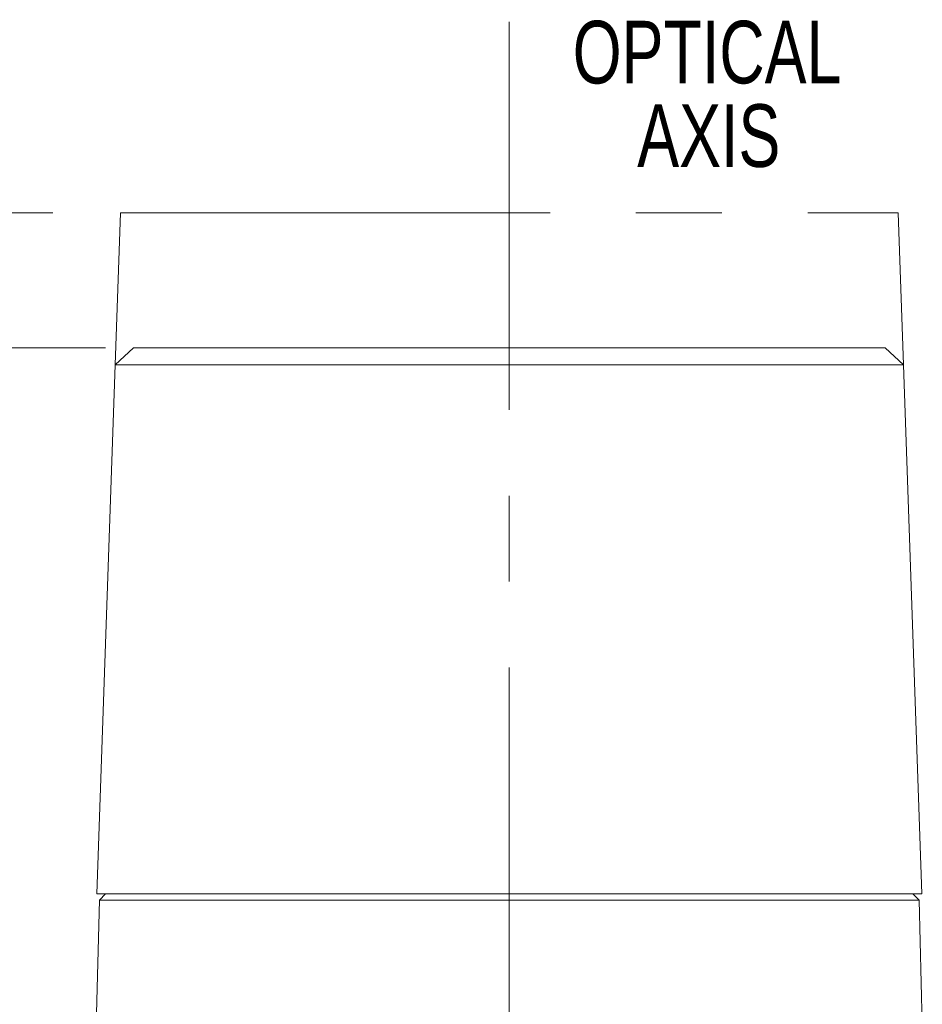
# Model space of a CAD drawing. Header units: millimetres. Extents: x 10 to 272, y 8 to 208.
# Tile 5 of 25: x 56 to 83, y 118 to 147. Entities that reach past the tile are written whole.
import ezdxf

# ---------------------------------------------------------------- set-up
doc = ezdxf.new("R2010")
doc.units = ezdxf.units.MM
doc.linetypes.add('CENTERX2', pattern=[20.32, 12.7, -2.54, 2.54, -2.54])
doc.styles.add('SLDTEXTSTYLE0', font='TXT', dxfattribs={"width": 0.75})
doc.styles.add('SLDTEXTSTYLE1', font='TXT', dxfattribs={"width": 0.605})
doc.dimstyles.new('SLDDIMSTYLE0', dxfattribs={"dimtxt": 2.054655, "dimasz": 3, "dimexe": 0, "dimexo": 0.0625, "dimgap": 0.513664, "dimtad": 0, "dimtih": 1, "dimtoh": 1, "dimlfac": 2, "dimrnd": 1e-09, "dimzin": 4, "dimdsep": 46, "dimtxsty": 'SLDTEXTSTYLE1', "dimsah": 1, "dimcen": 0.09, "dimadec": 0, "dimazin": 1, "dimtfac": 1, "dimtofl": 0, "dimtmove": 0, "dimatfit": 3, "dimfxl": 1, "dimfrac": 2, "dimtolj": 1, "dimtzin": 12, "dimarcsym": 0})

# ---------------------------------------------------------------- blocks, each defined once
blk = doc.blocks.new('SW_NOTE_2')
at = {"color": 0, "linetype": 'Continuous', "lineweight": 0, "char_height": 1.8521, "attachment_point": 2, "style": 'SLDTEXTSTYLE0'}
for s, insert in [('OPTICAL', (5.006, 2.387)), ('AXIS', (5.056, -0.082))]:
    blk.add_mtext(s, dxfattribs=dict(at, insert=insert))
blk = doc.blocks.new('*D12')
at = {"color": 7, "linetype": 'Continuous', "lineweight": 0}
for p, q in [((56.988, 141.637), (21.973, 141.637)), ((23.473, 141.637), (23.473, 129.932)), ((23.826, 129.462), (23.355, 129.462)), ((23.355, 129.462), (23.355, 126.306)), ((30.489, 129.462), (30.96, 129.462)), ((30.96, 129.462), (30.96, 126.306)), ((23.355, 126.306), (23.826, 126.306)), ((30.96, 126.306), (30.489, 126.306)), ((23.473, 100.137), (23.473, 125.836)), ((56.27, 100.137), (21.973, 100.137))]:
    blk.add_line(p, q, dxfattribs=at)
for points in [[(23.473, 141.637), (22.965, 138.637), (23.981, 138.637)], [(23.473, 100.137), (23.981, 103.137), (22.965, 103.137)]]:
    blk.add_solid(points, dxfattribs=at)
at = {"color": 7, "linetype": 'Continuous', "lineweight": 0, "char_height": 2.1167, "attachment_point": 1, "style": 'SLDTEXTSTYLE1'}
for s, insert in [('83.0', (15.633, 129.035)), ('3.27', (24.414, 129.035))]:
    blk.add_mtext(s, dxfattribs=dict(at, insert=insert))
blk = doc.blocks.new('*D17')
at = {"color": 7, "linetype": 'Continuous', "lineweight": 0}
for p, q in [((58.547, 137.637), (33.009, 137.637)), ((34.509, 137.637), (34.509, 120.935)), ((34.862, 120.464), (34.392, 120.464)), ((34.392, 120.464), (34.392, 117.309)), ((41.526, 120.464), (41.996, 120.464)), ((41.996, 120.464), (41.996, 117.309)), ((34.392, 117.309), (34.862, 117.309)), ((41.996, 117.309), (41.526, 117.309)), ((34.509, 100.137), (34.509, 116.839)), ((59.144, 100.137), (33.009, 100.137))]:
    blk.add_line(p, q, dxfattribs=at)
for points in [[(34.509, 137.637), (34.001, 134.637), (35.017, 134.637)], [(34.509, 100.137), (35.017, 103.137), (34.001, 103.137)]]:
    blk.add_solid(points, dxfattribs=at)
at = {"color": 7, "linetype": 'Continuous', "lineweight": 0, "char_height": 2.1167, "attachment_point": 1, "style": 'SLDTEXTSTYLE1'}
for s, insert in [('75.0', (26.67, 120.037)), ('2.95', (35.45, 120.037))]:
    blk.add_mtext(s, dxfattribs=dict(at, insert=insert))

msp = doc.modelspace()

# ---------------------------------------------------------------- linework, layer by layer
at = {"color": 7, "linetype": 'CENTERX2', "lineweight": 0}
for p, q in [((70.4843, 115.4866), (70.4843, 147.2844)), ((58.8309, 137.1369), (58.988, 141.6366)), ((58.988, 141.6366), (81.9807, 141.6366)), ((81.9807, 141.6366), (82.1378, 137.1369))]:
    msp.add_line(p, q, dxfattribs=at)
at = {"color": 7, "linetype": 'Continuous', "lineweight": 15}
for p, q in [((59.3667, 137.6366), (58.8309, 137.1369)), ((59.3667, 137.6366), (59.6016, 137.6366)), ((59.6016, 137.6366), (81.602, 137.6366)), ((82.1378, 137.1369), (81.602, 137.6366)), ((58.8309, 137.1369), (58.2843, 121.4866)), ((82.1378, 137.1369), (58.8309, 137.1369)), ((82.6843, 121.4866), (82.1378, 137.1369)), ((82.6843, 121.4866), (58.2843, 121.4866)), ((58.5468, 121.4866), (58.3671, 121.3069)), ((82.6016, 121.3069), (82.4218, 121.4866)), ((58.3671, 121.3069), (58.269, 117.5601)), ((70.4843, 121.3069), (58.3671, 121.3069)), ((82.6016, 121.3069), (70.4843, 121.3069)), ((82.6977, 117.6346), (82.6016, 121.3069))]:
    msp.add_line(p, q, dxfattribs=at)

# ---------------------------------------------------------------- block references
at = {"color": 7, "linetype": 'Continuous', "lineweight": 0}
msp.add_blockref('SW_NOTE_2', (71.3283, 144.9276), dxfattribs=at)

# ---------------------------------------------------------------- dimensions: what is measured, and where the dimension line sits
for base, p1, p2, picture, middle in [((23.4729, 141.6366), (58.2699, 100.1366), (58.988, 141.6366), '*D12', (23.4729, 127.884)), ((34.5094, 137.6366), (61.1444, 100.1366), (60.5468, 137.6366), '*D17', (34.5094, 118.8866))]:
    dim = msp.add_linear_dim(base=base, p1=p1, p2=p2, angle=90, dimstyle='SLDDIMSTYLE0', dxfattribs=at)
    dim.commit()
    dim.dimension.update_dxf_attribs({"geometry": picture, "text_midpoint": middle, "dimtype": 160})

doc.saveas('drawing.dxf')
